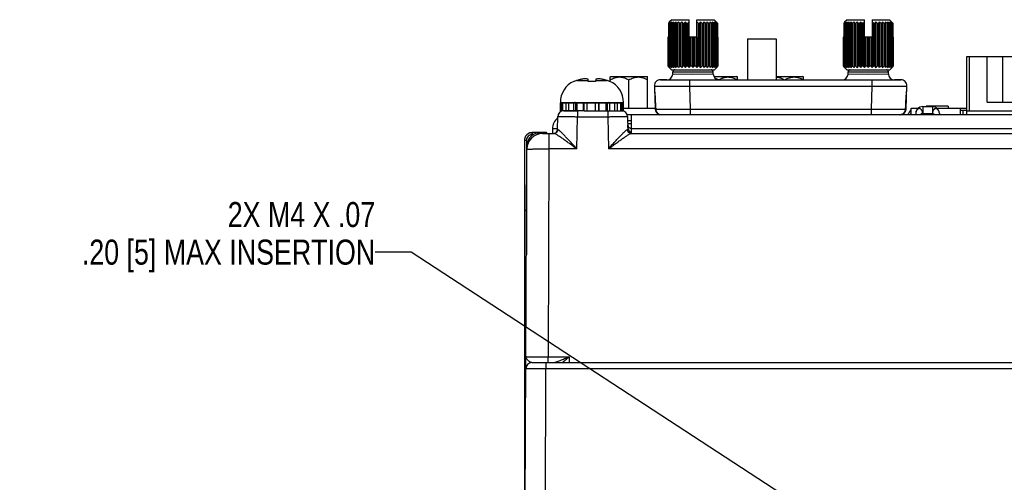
# Model space of a CAD drawing. Header units: inches. Extents: x 0 to 34, y 0 to 22.
# Tile 99 of 101: x 26.1 to 31, y 11.4 to 13.7. Entities that reach past the tile are written whole.
import ezdxf

# ---------------------------------------------------------------- set-up
doc = ezdxf.new("R2010")
doc.units = ezdxf.units.IN
doc.header["$LTSCALE"] = 1.87
doc.header["$MEASUREMENT"] = 0
doc.layers.get('0').update_dxf_attribs({"linetype": 'CONTINUOUS'})
for name, color, linetype in [('02___PRT_ALL_AXES', 7, 'CONTINUOUS'), ('DETAIL', 7, 'CONTINUOUS'), ('SD_DOOR', 7, 'CONTINUOUS')]:
    doc.layers.add(name, color=color, linetype=linetype)
doc.styles.get("Standard").update_dxf_attribs({"font": 'txt', "width": 0.8})
doc.dimstyles.get("Standard").update_dxf_attribs({"dimtxt": 0.125, "dimasz": 0.18, "dimexe": 0.125, "dimexo": 0.0625, "dimgap": 0.09, "dimtad": 0, "dimtih": 1, "dimtoh": 1, "dimzin": 4, "dimdsep": 46, "dimtxsty": 'STANDARD', "dimblk": '_FILLED', "dimblk1": '_FILLED', "dimblk2": '_FILLED', "dimcen": 0.09, "dimazin": 1, "dimtol": 1, "dimtp": 0.02, "dimtm": 0.02, "dimtfac": 1, "dimtofl": 0, "dimtmove": 0, "dimatfit": 3, "dimldrblk": '_FILLED', "dimfxl": 1, "dimtolj": 1, "dimtzin": 4, "dimarcsym": 0})

# ---------------------------------------------------------------- blocks, each defined once
blk = doc.blocks.new('_FILLED')
at = {"color": 0, "linetype": 'BYBLOCK'}
blk.add_solid([(0, 0), (-1, 0.174), (-1, -0.174)], dxfattribs=at)

msp = doc.modelspace()

# ---------------------------------------------------------------- linework, layer by layer
at = {"color": 7, "linetype": 'CONTINUOUS'}
for p, q in [((29.7116, 13.6056), (29.7116, 13.4007)), ((29.7116, 13.6056), (29.8546, 13.6056)), ((29.8546, 13.6056), (29.8546, 13.4007)), ((30.8064, 13.2257), (30.8064, 13.5175)), ((30.8064, 13.5175), (31.7631, 13.5175)), ((30.8182, 13.5175), (30.8182, 13.2459)), ((30.9088, 13.2892), (30.9088, 13.5175)), ((30.9843, 13.5175), (30.9843, 13.2892)), ((29.0266, 13.4148), (29.0295, 13.4177)), ((29.0295, 13.4177), (29.2107, 13.4177)), ((29.2136, 13.4148), (29.2107, 13.4177)), ((29.5438, 13.4177), (29.6587, 13.4177)), ((29.6616, 13.4148), (29.6587, 13.4177)), ((29.8546, 13.4177), (29.9887, 13.4177)), ((29.9916, 13.4148), (29.9887, 13.4177)), ((28.8477, 13.3928), (28.8458, 13.3928)), ((28.8616, 13.398), (28.9168, 13.398)), ((28.9173, 13.3928), (28.9162, 13.4036)), ((28.9538, 13.3928), (28.9173, 13.3928)), ((28.955, 13.4036), (28.9538, 13.3928)), ((28.9544, 13.398), (29.0095, 13.398)), ((29.0254, 13.3928), (29.0235, 13.3928)), ((29.0266, 13.3922), (29.0266, 13.4148)), ((29.1201, 13.2596), (29.1201, 13.4003)), ((29.2136, 13.2596), (29.2136, 13.4148)), ((29.5688, 13.4007), (29.5691, 13.4009)), ((29.6616, 13.4007), (29.6616, 13.4148)), ((29.9916, 13.4007), (29.9916, 13.4148)), ((28.7781, 13.2876), (29.0931, 13.2876)), ((28.7783, 13.2462), (28.7783, 13.2856)), ((28.9125, 13.2856), (29.0928, 13.2856)), ((28.9532, 13.2462), (28.9532, 13.2856)), ((28.9692, 13.2856), (28.9692, 13.2462)), ((28.9726, 13.2462), (28.9726, 13.2856)), ((29.0074, 13.2462), (29.0074, 13.2856)), ((29.0142, 13.2462), (29.0142, 13.2856)), ((29.0243, 13.2462), (29.0243, 13.2856)), ((29.0266, 13.2856), (29.0266, 13.2876)), ((29.0508, 13.2462), (29.0508, 13.2856)), ((29.0633, 13.2462), (29.0633, 13.2856)), ((29.0805, 13.2462), (29.0805, 13.2856)), ((29.087, 13.2462), (29.087, 13.2856)), ((29.0928, 13.2462), (29.0928, 13.2856)), ((30.6031, 13.2696), (30.6031, 13.2676)), ((30.7131, 13.2696), (30.6031, 13.2696)), ((30.7131, 13.2696), (30.7131, 13.2596)), ((30.9088, 13.2892), (31.6607, 13.2892)), ((28.7949, 13.2462), (28.8619, 13.2462)), ((28.8631, 13.2462), (28.8631, 13.2167)), ((28.8968, 13.2462), (29.0928, 13.2462)), ((29.0149, 13.2462), (29.0149, 13.2167)), ((29.0928, 13.2596), (29.2514, 13.2596)), ((30.5281, 13.2257), (30.5281, 13.2596)), ((30.5281, 13.2596), (30.5643, 13.2596)), ((30.5516, 13.2326), (30.5516, 13.2257)), ((30.5866, 13.2676), (30.5866, 13.2326)), ((30.5866, 13.2676), (30.6346, 13.2676)), ((30.5866, 13.2326), (30.6346, 13.2326)), ((30.6346, 13.2676), (30.6346, 13.2326)), ((30.6568, 13.2596), (30.8064, 13.2596)), ((30.6696, 13.2326), (30.6696, 13.2257)), ((30.7736, 13.2596), (30.7736, 13.2257)), ((30.7736, 13.2496), (30.8064, 13.2496)), ((30.7881, 13.2257), (30.7881, 13.2496)), ((30.8064, 13.2459), (31.7631, 13.2459)), ((28.7636, 13.1523), (28.7647, 13.2167)), ((28.8603, 13.0555), (28.8631, 13.2167)), ((28.8631, 13.2167), (29.0149, 13.2167)), ((29.0149, 13.2167), (29.0177, 13.0555)), ((29.1133, 13.2167), (29.1144, 13.151)), ((29.1334, 13.1815), (29.1139, 13.1815)), ((29.1153, 13.1701), (29.1141, 13.1719)), ((29.1162, 13.1683), (29.1153, 13.1701)), ((28.6383, 13.1275), (28.6383, 13.1373)), ((28.7091, 13.1373), (28.6383, 13.1373)), ((28.6439, 13.1275), (28.6383, 13.1275)), ((28.6897, 13.1329), (28.7458, 13.1329)), ((28.7048, 13.133), (28.7091, 13.1373)), ((28.7091, 13.1329), (28.7091, 13.1373)), ((28.7124, 13.1329), (28.7091, 13.1373)), ((28.7211, 13.1329), (28.7211, 13.0555)), ((28.7652, 13.1522), (28.7636, 13.1523)), ((29.1128, 13.1522), (29.1139, 13.1522)), ((29.1162, 13.1683), (29.1162, 13.1683)), ((29.1332, 13.1578), (29.1317, 13.1578)), ((29.1319, 13.1575), (29.1317, 13.1578)), ((29.1321, 13.1329), (31.9771, 13.1329)), ((28.5989, 13.098), (28.5989, 12.7508)), ((28.6088, 13.098), (28.5989, 13.098)), ((28.6088, 13.098), (28.6088, 12.7499)), ((28.6139, 13.0798), (28.6139, 13.0752)), ((28.6153, 13.0798), (28.6139, 13.0798)), ((28.5989, 10.3002), (28.6109, 13.0545)), ((28.7211, 13.0555), (28.7166, 12.0187)), ((28.8603, 13.0555), (28.7211, 13.0555)), ((31.9456, 13.0555), (29.0177, 13.0555)), ((28.5989, 12.7508), (28.6096, 12.7499)), ((28.599, 12.7508), (28.599, 10.3316)), ((28.6086, 12.75), (28.6086, 12.5269)), ((28.7166, 11.9892), (28.7166, 12.0187)), ((28.7166, 12.0187), (28.8214, 12.0187)), ((28.8214, 12.0187), (28.8219, 11.9892)), ((28.6361, 11.9892), (32.0307, 11.9892)), ((28.6989, 10.3002), (28.7061, 11.9597)), ((28.7061, 11.9892), (28.7061, 11.9597)), ((28.7061, 11.9597), (31.9607, 11.9597))]:
    msp.add_line(p, q, dxfattribs=at)
for points in [[(29.1318, 13.133), (29.1285, 13.1336), (29.1254, 13.1347), (29.1226, 13.1363), (29.1202, 13.1382), (29.1183, 13.1403), (29.1169, 13.1425), (29.1158, 13.1446), (29.1151, 13.1467), (29.1147, 13.1485), (29.1145, 13.1501), (29.1144, 13.151)], [(29.1169, 13.1672), (29.1165, 13.1677), (29.1162, 13.1683)], [(29.1317, 13.1578), (29.1299, 13.1579), (29.1281, 13.1581), (29.1265, 13.1586), (29.125, 13.1592), (29.1236, 13.1598), (29.1224, 13.1606), (29.1213, 13.1615), (29.1202, 13.1626), (29.1192, 13.1637), (29.1182, 13.165), (29.1172, 13.1665), (29.1169, 13.1672)]]:
    msp.add_lwpolyline(points, dxfattribs=at)
for centre, radius, start, end in [((28.8938, 13.2876), 0.1157, 114.4946, 180), ((28.8961, 13.2831), 0.1199, 106.7057, 113.8165), ((28.9356, 13.1517), 0.2571, 101.5959, 106.7092), ((28.9355, 13.1518), 0.257, 103.8998, 104.7915), ((28.9356, 13.1517), 0.2571, 101.595, 103.09), ((28.914, 13.2156), 0.1904, 92.9669, 99.1137), ((28.9572, 13.2159), 0.1901, 80.882, 87.0374), ((28.9356, 13.1517), 0.2571, 73.2908, 78.4041), ((28.9356, 13.1517), 0.2571, 76.9097, 78.405), ((28.9356, 13.1518), 0.257, 75.2081, 76.1068), ((28.9751, 13.2831), 0.1199, 66.1835, 73.2943), ((28.9774, 13.2876), 0.1157, 0, 65.5054), ((29.4875, 13.2609), 0.161, 60.2816, 60.6999), ((29.6478, 13.2624), 0.1593, 119.1469, 119.5819), ((28.849, 13.2797), 0.00787, 48.3822, 90), ((29.0222, 13.2797), 0.00787, 90, 131.6178), ((28.7947, 13.2162), 0.03, 90, 179), ((29.0833, 13.2162), 0.03, 1, 90), ((30.6981, 13.1296), 0.21, 144.1608, 152.7617), ((30.6981, 13.1296), 0.2, 148.5165, 151.2533), ((30.5866, 13.2326), 0.035, 90, 180), ((30.6346, 13.2326), 0.035, 0, 90), ((29.1336, 13.1775), 0.0197, 181, 207.8854), ((28.6383, 13.098), 0.0394, 108.0188, 161.9826), ((28.6896, 13.0542), 0.0787, 90, 179.75), ((28.6679, 13.0798), 0.054, 79.3233, 180), ((28.6383, 13.0977), 0.0396, 90.0744, 107.9513), ((28.7439, 13.1526), 0.0197, 275.6585, 359.0014), ((28.6377, 13.098), 0.0387, 177.7435, 179.9901), ((28.6385, 13.0979), 0.0396, 162.0382, 177.7054), ((28.6361, 11.9592), 0.03, 90, 179.7502)]:
    msp.add_arc(centre, radius, start, end, dxfattribs=at)
msp.add_ellipse((28.7091, 13.1275), major_axis=(0, 0.00984), ratio=0.026186, start_param=-0.034907, end_param=0.02618, dxfattribs=at)
for points, knots in [([(28.9162, 13.4036), (28.9152, 13.4038), (28.9112, 13.4048), (28.9072, 13.4054), (28.9042, 13.4057)], [0, 0, 0, 0, 0.253969, 1, 1, 1, 1]), ([(28.967, 13.4057), (28.966, 13.4056), (28.962, 13.4052), (28.958, 13.4044), (28.955, 13.4036)], [0, 0, 0, 0, 0.246609, 1, 1, 1, 1]), ([(29.0266, 13.4003), (29.0302, 13.4024), (29.0376, 13.4063), (29.0472, 13.4102), (29.0542, 13.4123), (29.0582, 13.4132), (29.0622, 13.414), (29.0672, 13.4146), (29.0733, 13.4149), (29.0795, 13.4146), (29.0845, 13.414), (29.0885, 13.4132), (29.0925, 13.4123), (29.0995, 13.4102), (29.1091, 13.4063), (29.1165, 13.4024), (29.1201, 13.4003)], [0, 0, 0, 0, 0.126749, 0.252211, 0.314495, 0.345533, 0.376513, 0.438313, 0.5, 0.561688, 0.623488, 0.654467, 0.685506, 0.747789, 0.873251, 1, 1, 1, 1]), ([(29.1201, 13.4003), (29.1237, 13.4024), (29.1311, 13.4063), (29.1407, 13.4102), (29.1477, 13.4123), (29.1517, 13.4132), (29.1557, 13.414), (29.1607, 13.4146), (29.1668, 13.4149), (29.173, 13.4146), (29.178, 13.414), (29.182, 13.4132), (29.186, 13.4123), (29.193, 13.4102), (29.2026, 13.4063), (29.21, 13.4024), (29.2136, 13.4003)], [0, 0, 0, 0, 0.126749, 0.252211, 0.314495, 0.345533, 0.376513, 0.438313, 0.5, 0.561688, 0.623488, 0.654467, 0.685506, 0.747789, 0.873251, 1, 1, 1, 1]), ([(29.55, 13.4091), (29.5528, 13.408), (29.5584, 13.4056), (29.5637, 13.4028), (29.5664, 13.4013)], [0, 0, 0, 0, 0.498185, 1, 1, 1, 1]), ([(29.5702, 13.4015), (29.572, 13.4025), (29.5755, 13.4044), (29.581, 13.407), (29.5866, 13.4093), (29.5922, 13.4113), (29.598, 13.4129), (29.6038, 13.414), (29.6097, 13.4147), (29.6146, 13.4148), (29.6186, 13.4147), (29.6225, 13.4144), (29.6274, 13.4138), (29.6332, 13.4125), (29.6409, 13.4102), (29.6502, 13.4065), (29.6574, 13.4027), (29.6609, 13.4007)], [0, 0, 0, 0, 0.063466, 0.126636, 0.189491, 0.252029, 0.314273, 0.376263, 0.438067, 0.49978, 0.530642, 0.56152, 0.623365, 0.685415, 0.747735, 0.873242, 1, 1, 1, 1]), ([(29.8546, 13.4147), (29.8565, 13.4146), (29.8602, 13.4143), (29.8657, 13.4134), (29.8712, 13.4121), (29.8785, 13.4098), (29.8873, 13.4062), (29.8941, 13.4026), (29.8974, 13.4007)], [0, 0, 0, 0, 0.123377, 0.247048, 0.371146, 0.495779, 0.746712, 1, 1, 1, 1]), ([(29.8988, 13.4007), (29.9024, 13.4028), (29.9096, 13.4066), (29.9191, 13.4104), (29.926, 13.4123), (29.9299, 13.4132), (29.9339, 13.414), (29.9388, 13.4146), (29.9448, 13.4149), (29.9509, 13.4146), (29.9558, 13.414), (29.9598, 13.4132), (29.9637, 13.4123), (29.9705, 13.4104), (29.9801, 13.4066), (29.9873, 13.4028), (29.9909, 13.4007)], [0, 0, 0, 0, 0.126721, 0.252168, 0.314453, 0.345495, 0.37648, 0.438294, 0.5, 0.561706, 0.62352, 0.654505, 0.685547, 0.747832, 0.873279, 1, 1, 1, 1]), ([(30.5866, 13.2326), (30.5866, 13.2335), (30.5865, 13.2351), (30.5862, 13.2374), (30.5857, 13.2398), (30.5851, 13.242), (30.5844, 13.2442), (30.5835, 13.2463), (30.5825, 13.2482), (30.5813, 13.25), (30.58, 13.2516), (30.5788, 13.2527), (30.5778, 13.2536), (30.5768, 13.2544), (30.5756, 13.2553), (30.5742, 13.256), (30.5731, 13.2564), (30.572, 13.2567), (30.5706, 13.257), (30.5689, 13.2571), (30.5672, 13.257), (30.5658, 13.2567), (30.5647, 13.2564), (30.5636, 13.256), (30.5622, 13.2553), (30.5607, 13.2542), (30.5592, 13.253), (30.5579, 13.2516), (30.5566, 13.25), (30.5555, 13.2482), (30.5541, 13.2456), (30.5528, 13.242), (30.5518, 13.2374), (30.5516, 13.2342), (30.5516, 13.2326)], [0, 0, 0, 0, 0.036331, 0.072545, 0.108413, 0.143769, 0.178485, 0.21244, 0.245508, 0.277591, 0.308668, 0.33876, 0.353428, 0.367826, 0.395814, 0.42288, 0.436178, 0.449378, 0.475547, 0.501469, 0.527172, 0.55297, 0.566054, 0.579339, 0.606573, 0.634659, 0.663473, 0.693083, 0.723703, 0.755484, 0.788346, 0.856625, 0.927583, 1, 1, 1, 1]), ([(30.5866, 13.2326), (30.586, 13.2326), (30.5849, 13.2325), (30.5832, 13.2321), (30.5816, 13.2314), (30.58, 13.2306), (30.5785, 13.2296), (30.5766, 13.228), (30.5753, 13.2267), (30.5746, 13.2257)], [0, 0, 0, 0, 0.117063, 0.237031, 0.360049, 0.485787, 0.613586, 0.742584, 1, 1, 1, 1]), ([(30.6696, 13.2326), (30.6696, 13.2342), (30.6694, 13.2374), (30.6684, 13.242), (30.6671, 13.2456), (30.6657, 13.2482), (30.6646, 13.25), (30.6633, 13.2516), (30.662, 13.253), (30.6605, 13.2542), (30.659, 13.2553), (30.6576, 13.256), (30.6565, 13.2564), (30.6554, 13.2567), (30.654, 13.257), (30.6523, 13.2571), (30.6506, 13.257), (30.6492, 13.2567), (30.648, 13.2564), (30.6469, 13.256), (30.6456, 13.2553), (30.6443, 13.2544), (30.6434, 13.2536), (30.6424, 13.2527), (30.6412, 13.2516), (30.6399, 13.25), (30.6387, 13.2482), (30.6377, 13.2463), (30.6368, 13.2442), (30.636, 13.242), (30.6354, 13.2398), (30.635, 13.2374), (30.6347, 13.2351), (30.6346, 13.2335), (30.6346, 13.2326)], [0, 0, 0, 0, 0.072417, 0.143375, 0.211654, 0.244516, 0.276297, 0.306917, 0.336527, 0.365341, 0.393427, 0.420661, 0.433946, 0.44703, 0.472828, 0.498531, 0.524453, 0.550622, 0.563822, 0.57712, 0.604186, 0.632174, 0.646572, 0.66124, 0.691332, 0.722409, 0.754492, 0.78756, 0.821515, 0.856231, 0.891587, 0.927455, 0.963669, 1, 1, 1, 1]), ([(30.6346, 13.2326), (30.6351, 13.2326), (30.6363, 13.2325), (30.6379, 13.2321), (30.6396, 13.2314), (30.6412, 13.2306), (30.6427, 13.2296), (30.6446, 13.228), (30.6458, 13.2267), (30.6466, 13.2257)], [0, 0, 0, 0, 0.117063, 0.237031, 0.360049, 0.485787, 0.613586, 0.742584, 1, 1, 1, 1]), ([(28.7647, 13.2167), (28.7647, 13.2167), (28.7648, 13.2167), (28.7648, 13.2167), (28.765, 13.2167), (28.7653, 13.2168), (28.7658, 13.2168), (28.7667, 13.2168), (28.7677, 13.2168), (28.769, 13.2168), (28.7705, 13.2169), (28.773, 13.2169), (28.7766, 13.2169), (28.7815, 13.2169), (28.7873, 13.2169), (28.7937, 13.2169), (28.8009, 13.2169), (28.8115, 13.2169), (28.8259, 13.2169), (28.8442, 13.2168), (28.8567, 13.2167), (28.8631, 13.2167)], [0, 0, 0, 0, 0.00033, 0.001244, 0.002755, 0.004865, 0.01088, 0.019275, 0.030032, 0.043125, 0.058522, 0.076187, 0.118144, 0.168593, 0.227049, 0.292947, 0.365656, 0.444473, 0.617346, 0.804923, 1, 1, 1, 1]), ([(29.0149, 13.2167), (29.0213, 13.2167), (29.0338, 13.2168), (29.052, 13.2169), (29.0664, 13.2169), (29.0771, 13.2169), (29.0842, 13.2169), (29.0907, 13.2169), (29.0964, 13.2169), (29.1014, 13.2169), (29.105, 13.2169), (29.1074, 13.2169), (29.109, 13.2168), (29.1102, 13.2168), (29.1113, 13.2168), (29.1121, 13.2168), (29.1127, 13.2168), (29.113, 13.2167), (29.1131, 13.2167), (29.1132, 13.2167), (29.1133, 13.2167), (29.1133, 13.2167)], [0, 0, 0, 0, 0.195077, 0.382654, 0.555527, 0.634344, 0.707053, 0.772951, 0.831407, 0.881856, 0.923813, 0.941478, 0.956875, 0.969968, 0.980725, 0.98912, 0.995135, 0.997245, 0.998756, 0.99967, 1, 1, 1, 1]), ([(28.6383, 13.1275), (28.6344, 13.1275), (28.6267, 13.1259), (28.6169, 13.1194), (28.6103, 13.1096), (28.6088, 13.1018), (28.6088, 13.098)], [0, 0, 0, 0, 0.250024, 0.499995, 0.749963, 1, 1, 1, 1]), ([(28.7652, 13.1522), (28.7651, 13.1497), (28.7641, 13.1446), (28.7597, 13.1382), (28.7534, 13.1339), (28.7483, 13.1329), (28.7458, 13.1329)], [0, 0, 0, 0, 0.251916, 0.502695, 0.751902, 1, 1, 1, 1]), ([(28.8603, 13.0555), (28.8546, 13.0598), (28.8432, 13.0682), (28.8263, 13.0806), (28.8098, 13.0927), (28.7938, 13.1041), (28.781, 13.113), (28.7713, 13.1195), (28.7647, 13.1238), (28.7588, 13.1274), (28.7536, 13.1302), (28.7498, 13.132), (28.7473, 13.1328), (28.7463, 13.1329), (28.7458, 13.1329)], [0, 0, 0, 0, 0.153661, 0.305681, 0.454324, 0.59724, 0.730903, 0.792599, 0.849572, 0.900486, 0.943686, 0.977318, 0.99006, 1, 1, 1, 1]), ([(28.8603, 13.0555), (28.8555, 13.0608), (28.8461, 13.0714), (28.8319, 13.087), (28.8181, 13.1021), (28.8048, 13.1164), (28.7942, 13.1276), (28.7861, 13.1357), (28.7807, 13.1409), (28.7758, 13.1454), (28.7716, 13.1489), (28.7685, 13.151), (28.7664, 13.152), (28.7656, 13.1522), (28.7652, 13.1522)], [0, 0, 0, 0, 0.157059, 0.312235, 0.463562, 0.608382, 0.742709, 0.804064, 0.860108, 0.909393, 0.95019, 0.980697, 0.991716, 1, 1, 1, 1]), ([(29.0177, 13.0555), (29.0224, 13.0608), (29.0319, 13.0714), (29.046, 13.087), (29.0598, 13.1021), (29.0731, 13.1164), (29.0838, 13.1276), (29.0919, 13.1357), (29.0973, 13.1409), (29.1022, 13.1454), (29.1064, 13.1489), (29.1095, 13.151), (29.1115, 13.152), (29.1124, 13.1522), (29.1128, 13.1522)], [0, 0, 0, 0, 0.157059, 0.312235, 0.463562, 0.608382, 0.742709, 0.804064, 0.860107, 0.909393, 0.95019, 0.980697, 0.991716, 1, 1, 1, 1]), ([(29.0177, 13.0555), (29.0234, 13.0598), (29.0347, 13.0682), (29.0516, 13.0806), (29.0682, 13.0927), (29.0841, 13.1041), (29.097, 13.113), (29.1067, 13.1195), (29.1132, 13.1238), (29.1192, 13.1274), (29.1244, 13.1302), (29.1281, 13.132), (29.1306, 13.1328), (29.1317, 13.1329), (29.1321, 13.1329)], [0, 0, 0, 0, 0.153661, 0.305681, 0.454323, 0.597239, 0.730903, 0.792599, 0.849571, 0.900485, 0.943685, 0.977318, 0.99006, 1, 1, 1, 1]), ([(29.1321, 13.1329), (29.1296, 13.1329), (29.1246, 13.1339), (29.1182, 13.1382), (29.1139, 13.1446), (29.1128, 13.1497), (29.1128, 13.1522)], [0, 0, 0, 0, 0.248098, 0.497305, 0.748084, 1, 1, 1, 1]), ([(29.1139, 13.1522), (29.114, 13.1522), (29.1141, 13.1522), (29.1143, 13.1519), (29.1144, 13.1515), (29.1144, 13.1512), (29.1144, 13.151)], [0, 0, 0, 0, 0.164846, 0.35808, 0.630466, 1, 1, 1, 1]), ([(29.1321, 13.133), (29.1297, 13.1331), (29.1249, 13.1344), (29.119, 13.1387), (29.1149, 13.1449), (29.1139, 13.1498), (29.1139, 13.1522)], [0, 0, 0, 0, 0.249431, 0.499201, 0.749438, 1, 1, 1, 1]), ([(29.1169, 13.1578), (29.1165, 13.159), (29.1161, 13.1607), (29.1155, 13.163), (29.1152, 13.1644), (29.1149, 13.1654), (29.1148, 13.1661), (29.1146, 13.1667), (29.1145, 13.1669), (29.1144, 13.1671), (29.1143, 13.167), (29.1143, 13.1668), (29.1142, 13.1665), (29.1142, 13.1661), (29.1142, 13.1655), (29.1142, 13.165), (29.1142, 13.1647)], [0, 0, 0, 0, 0.301177, 0.448791, 0.591849, 0.659907, 0.723083, 0.775702, 0.793949, 0.803768, 0.811229, 0.826718, 0.84874, 0.875043, 0.934871, 1, 1, 1, 1]), ([(29.133, 13.1385), (29.1318, 13.1385), (29.1295, 13.139), (29.1265, 13.1407), (29.1241, 13.1431), (29.1214, 13.1466), (29.1189, 13.1516), (29.1175, 13.1557), (29.1169, 13.1578)], [0, 0, 0, 0, 0.131287, 0.259388, 0.385015, 0.509258, 0.755561, 1, 1, 1, 1]), ([(29.1327, 13.1509), (29.1327, 13.1517), (29.1326, 13.1532), (29.1324, 13.1551), (29.1322, 13.1565), (29.132, 13.1572), (29.1319, 13.1575)], [0, 0, 0, 0, 0.358514, 0.649707, 0.865324, 1, 1, 1, 1]), ([(28.6109, 13.0545), (28.6109, 13.0545), (28.611, 13.0546), (28.6111, 13.0546), (28.6115, 13.0547), (28.6122, 13.0547), (28.6131, 13.0548), (28.6143, 13.0548), (28.6157, 13.0549), (28.6174, 13.055), (28.6202, 13.055), (28.6242, 13.0551), (28.6298, 13.0552), (28.6362, 13.0553), (28.6434, 13.0554), (28.6514, 13.0555), (28.6634, 13.0555), (28.6795, 13.0556), (28.6999, 13.0556), (28.714, 13.0556), (28.7211, 13.0555)], [0, 0, 0, 0, 0.000429, 0.001383, 0.005043, 0.01108, 0.019489, 0.030256, 0.043355, 0.058756, 0.076423, 0.118378, 0.168821, 0.227265, 0.293149, 0.365838, 0.444634, 0.617458, 0.80498, 1, 1, 1, 1]), ([(28.6127, 12.0041), (28.6108, 12.0064), (28.6084, 12.01), (28.6067, 12.0152), (28.6064, 12.0178), (28.6064, 12.0191)], [0, 0, 0, 0, 0.53054, 0.770025, 1, 1, 1, 1]), ([(28.6064, 12.0191), (28.6064, 12.0191), (28.6065, 12.0191), (28.6065, 12.019), (28.6067, 12.019), (28.6069, 12.019), (28.6072, 12.019), (28.6078, 12.019), (28.6086, 12.019), (28.6098, 12.0189), (28.6112, 12.0189), (28.6129, 12.0189), (28.6157, 12.0189), (28.6197, 12.0188), (28.6253, 12.0188), (28.6317, 12.0188), (28.6389, 12.0187), (28.6469, 12.0187), (28.6588, 12.0187), (28.675, 12.0187), (28.6954, 12.0187), (28.7095, 12.0187), (28.7166, 12.0187)], [0, 0, 0, 0, 0.000322, 0.001232, 0.002741, 0.004848, 0.007554, 0.010858, 0.019248, 0.03, 0.043088, 0.058481, 0.076142, 0.118091, 0.168534, 0.226984, 0.292879, 0.365587, 0.444406, 0.617293, 0.804892, 1, 1, 1, 1]), ([(28.6361, 11.9892), (28.634, 11.9892), (28.6294, 11.9906), (28.6233, 11.9943), (28.6176, 11.9988), (28.6142, 12.0023), (28.6127, 12.0041)], [0, 0, 0, 0, 0.228396, 0.485151, 0.748644, 1, 1, 1, 1]), ([(28.7384, 11.9892), (28.7414, 11.9892), (28.7477, 11.9902), (28.7573, 11.9928), (28.7675, 11.9962), (28.7817, 12.0016), (28.7997, 12.0092), (28.8141, 12.0155), (28.8214, 12.0187)], [0, 0, 0, 0, 0.101459, 0.215864, 0.338404, 0.466103, 0.730335, 1, 1, 1, 1]), ([(28.7872, 11.9891), (28.7929, 11.9938), (28.8044, 12.0036), (28.8156, 12.0136), (28.8214, 12.0187)], [0, 0, 0, 0, 0.491076, 1, 1, 1, 1]), ([(28.6061, 11.9593), (28.6061, 11.9593), (28.6062, 11.9593), (28.6063, 11.9594), (28.6064, 11.9594), (28.6067, 11.9594), (28.6073, 11.9594), (28.6081, 11.9594), (28.6092, 11.9595), (28.6105, 11.9595), (28.6121, 11.9595), (28.6146, 11.9595), (28.6182, 11.9596), (28.6232, 11.9596), (28.6291, 11.9596), (28.6356, 11.9597), (28.6429, 11.9597), (28.6537, 11.9597), (28.6683, 11.9597), (28.6869, 11.9597), (28.6996, 11.9597), (28.7061, 11.9597)], [0, 0, 0, 0, 0.000328, 0.001241, 0.002751, 0.00486, 0.010872, 0.019266, 0.030022, 0.043113, 0.058509, 0.076173, 0.118128, 0.168576, 0.22703, 0.292928, 0.365636, 0.444454, 0.617332, 0.804915, 1, 1, 1, 1])]:
    msp.add_open_spline(points, degree=3, knots=knots, dxfattribs=at)
at = {"layer": '02___PRT_ALL_AXES', "color": 7, "linetype": 'CONTINUOUS'}
for p, q in [((28.7783, 13.2856), (28.9125, 13.2856)), ((28.7841, 13.2462), (28.7841, 13.2856)), ((28.7907, 13.2462), (28.7907, 13.2856)), ((28.8073, 13.2462), (28.8073, 13.2856)), ((28.8196, 13.2462), (28.8196, 13.2856)), ((28.8451, 13.2462), (28.8451, 13.2856)), ((28.8554, 13.2462), (28.8554, 13.2856)), ((28.8619, 13.2462), (28.8619, 13.2856)), ((28.8933, 13.2462), (28.8933, 13.2856)), ((28.8974, 13.2462), (28.8974, 13.2856)), ((28.9125, 13.2462), (28.9125, 13.2856)), ((28.8554, 13.2462), (28.7783, 13.2462)), ((28.8968, 13.2462), (28.8619, 13.2462)), ((28.9125, 13.2462), (28.9097, 13.2462)), ((29.1334, 13.1957), (29.1136, 13.1957)), ((28.7636, 13.1557), (28.7384, 13.1557))]:
    msp.add_line(p, q, dxfattribs=at)
at = {"layer": '02___PRT_ALL_AXES', "color": 3, "linetype": 'CONTINUOUS'}
for p, q in [((29.1294, 13.2257), (29.1117, 13.2257)), ((31.8584, 13.2257), (29.1294, 13.2257)), ((29.1334, 13.1329), (29.1334, 13.2257)), ((28.7384, 13.1557), (28.7384, 13.1329)), ((31.8584, 13.1557), (29.1334, 13.1557))]:
    msp.add_line(p, q, dxfattribs=at)
msp.add_arc((28.8084, 13.1557), 0.07, 128.9943, 180.0007, dxfattribs=at)
at = {"layer": 'SD_DOOR', "color": 7, "linetype": 'CONTINUOUS'}
for p, q in [((29.3175, 13.6829), (29.3175, 13.4685)), ((29.3175, 13.6829), (29.3193, 13.6829)), ((29.3193, 13.6829), (29.3193, 13.4685)), ((29.3345, 13.7007), (29.3219, 13.6882)), ((29.323, 13.6829), (29.323, 13.4685)), ((29.323, 13.6829), (29.3259, 13.6829)), ((29.3259, 13.6829), (29.3259, 13.4685)), ((29.3314, 13.6829), (29.3314, 13.4685)), ((29.3314, 13.6829), (29.3354, 13.6829)), ((29.3345, 13.7007), (29.4204, 13.7007)), ((29.3354, 13.6829), (29.3354, 13.4685)), ((29.3424, 13.6829), (29.3424, 13.4685)), ((29.3424, 13.6829), (29.3474, 13.6829)), ((29.3474, 13.6829), (29.3474, 13.4685)), ((29.3559, 13.4624), (29.3559, 13.689)), ((29.3559, 13.6829), (29.3617, 13.6829)), ((29.3617, 13.6829), (29.3617, 13.4685)), ((29.37, 13.689), (29.37, 13.4624)), ((29.3714, 13.6829), (29.3714, 13.4685)), ((29.3714, 13.6829), (29.3779, 13.6829)), ((29.3779, 13.6829), (29.3779, 13.4685)), ((29.3859, 13.689), (29.3859, 13.4624)), ((29.3886, 13.6829), (29.3886, 13.4685)), ((29.3886, 13.6829), (29.3956, 13.6829)), ((29.3956, 13.6829), (29.3956, 13.4685)), ((29.4032, 13.689), (29.4032, 13.4624)), ((29.407, 13.6829), (29.407, 13.4685)), ((29.407, 13.6829), (29.4144, 13.6829)), ((29.4119, 13.6839), (29.4155, 13.6839)), ((29.4119, 13.6839), (29.4119, 13.6829)), ((29.4144, 13.6829), (29.4144, 13.4685)), ((29.4204, 13.6127), (29.4204, 13.7007)), ((29.4594, 13.6127), (29.4594, 13.7007)), ((29.4594, 13.7007), (29.5453, 13.7007)), ((29.4643, 13.6839), (29.4679, 13.6839)), ((29.4654, 13.6829), (29.4654, 13.4685)), ((29.4654, 13.6829), (29.4728, 13.6829)), ((29.4679, 13.6829), (29.4679, 13.6839)), ((29.4728, 13.6829), (29.4728, 13.4685)), ((29.4766, 13.689), (29.4766, 13.4624)), ((29.4842, 13.6829), (29.4842, 13.4685)), ((29.4842, 13.6829), (29.4912, 13.6829)), ((29.4912, 13.6829), (29.4912, 13.4685)), ((29.4939, 13.689), (29.4939, 13.4624)), ((29.5019, 13.6829), (29.5019, 13.4685)), ((29.5019, 13.6829), (29.5084, 13.6829)), ((29.5084, 13.6829), (29.5084, 13.4685)), ((29.5098, 13.689), (29.5098, 13.4624)), ((29.5181, 13.6829), (29.5181, 13.4685)), ((29.5181, 13.6829), (29.5239, 13.6829)), ((29.5239, 13.689), (29.5239, 13.4624)), ((29.5324, 13.6829), (29.5324, 13.4685)), ((29.5324, 13.6829), (29.5374, 13.6829)), ((29.5374, 13.6829), (29.5374, 13.4685)), ((29.5444, 13.6829), (29.5444, 13.4685)), ((29.5444, 13.6829), (29.5484, 13.6829)), ((29.558, 13.6882), (29.5453, 13.7007)), ((29.5484, 13.6829), (29.5484, 13.4685)), ((29.5539, 13.6829), (29.5539, 13.4685)), ((29.5539, 13.6829), (29.5568, 13.6829)), ((29.5568, 13.6829), (29.5568, 13.4685)), ((29.5605, 13.6829), (29.5605, 13.4685)), ((29.5605, 13.6829), (29.5623, 13.6829)), ((29.5623, 13.6829), (29.5623, 13.4685)), ((30.1925, 13.6829), (30.1925, 13.4685)), ((30.1925, 13.6829), (30.1943, 13.6829)), ((30.1943, 13.6829), (30.1943, 13.4685)), ((30.2095, 13.7007), (30.1969, 13.6882)), ((30.198, 13.6829), (30.198, 13.4685)), ((30.198, 13.6829), (30.2009, 13.6829)), ((30.2009, 13.6829), (30.2009, 13.4685)), ((30.2064, 13.6829), (30.2064, 13.4685)), ((30.2064, 13.6829), (30.2104, 13.6829)), ((30.2095, 13.7007), (30.2954, 13.7007)), ((30.2104, 13.6829), (30.2104, 13.4685)), ((30.2174, 13.6829), (30.2174, 13.4685)), ((30.2174, 13.6829), (30.2224, 13.6829)), ((30.2224, 13.6829), (30.2224, 13.4685)), ((30.2309, 13.4624), (30.2309, 13.689)), ((30.2309, 13.6829), (30.2367, 13.6829)), ((30.2367, 13.6829), (30.2367, 13.4685)), ((30.245, 13.689), (30.245, 13.4624)), ((30.2464, 13.6829), (30.2464, 13.4685)), ((30.2464, 13.6829), (30.2529, 13.6829)), ((30.2529, 13.6829), (30.2529, 13.4685)), ((30.2609, 13.689), (30.2609, 13.4624)), ((30.2636, 13.6829), (30.2636, 13.4685)), ((30.2636, 13.6829), (30.2706, 13.6829)), ((30.2706, 13.6829), (30.2706, 13.4685)), ((30.2782, 13.689), (30.2782, 13.4624)), ((30.282, 13.6829), (30.282, 13.4685)), ((30.2894, 13.6829), (30.282, 13.6829)), ((30.2905, 13.6839), (30.2869, 13.6839)), ((30.2869, 13.6839), (30.2869, 13.6829)), ((30.2894, 13.6829), (30.2894, 13.4685)), ((30.2954, 13.6127), (30.2954, 13.7007)), ((30.3344, 13.7007), (30.3344, 13.6127)), ((30.3344, 13.7007), (30.4203, 13.7007)), ((30.3429, 13.6839), (30.3393, 13.6839)), ((30.3404, 13.6829), (30.3404, 13.4685)), ((30.3404, 13.6829), (30.3478, 13.6829)), ((30.3429, 13.6829), (30.3429, 13.6839)), ((30.3478, 13.6829), (30.3478, 13.4685)), ((30.3516, 13.689), (30.3516, 13.4624)), ((30.3592, 13.6829), (30.3592, 13.4685)), ((30.3592, 13.6829), (30.3662, 13.6829)), ((30.3662, 13.6829), (30.3662, 13.4685)), ((30.3689, 13.689), (30.3689, 13.4624)), ((30.3769, 13.6829), (30.3769, 13.4685)), ((30.3769, 13.6829), (30.3834, 13.6829)), ((30.3834, 13.6829), (30.3834, 13.4685)), ((30.3848, 13.689), (30.3848, 13.4624)), ((30.3931, 13.6829), (30.3931, 13.4685)), ((30.3931, 13.6829), (30.3989, 13.6829)), ((30.3989, 13.689), (30.3989, 13.4624)), ((30.4074, 13.6829), (30.4074, 13.4685)), ((30.4074, 13.6829), (30.4124, 13.6829)), ((30.4124, 13.6829), (30.4124, 13.4685)), ((30.4194, 13.6829), (30.4194, 13.4685)), ((30.4194, 13.6829), (30.4234, 13.6829)), ((30.433, 13.6882), (30.4203, 13.7007)), ((30.4234, 13.6829), (30.4234, 13.4685)), ((30.4289, 13.6829), (30.4289, 13.4685)), ((30.4289, 13.6829), (30.4318, 13.6829)), ((30.4318, 13.6829), (30.4318, 13.4685)), ((30.4355, 13.6829), (30.4355, 13.4685)), ((30.4355, 13.6829), (30.4373, 13.6829)), ((30.4373, 13.6829), (30.4373, 13.4685)), ((29.315, 13.6127), (29.315, 13.4685)), ((29.3175, 13.6127), (29.315, 13.6127)), ((29.3156, 13.6127), (29.3156, 13.4685)), ((29.4399, 13.6127), (29.4204, 13.6127)), ((29.4213, 13.6127), (29.4213, 13.4624)), ((29.4263, 13.6127), (29.4263, 13.4685)), ((29.4339, 13.6127), (29.4339, 13.4685)), ((29.4399, 13.6127), (29.4399, 13.4624)), ((29.4585, 13.6127), (29.4399, 13.6127)), ((29.4459, 13.6127), (29.4459, 13.4685)), ((29.4535, 13.6127), (29.4535, 13.4685)), ((29.4585, 13.6127), (29.4585, 13.4624)), ((29.4594, 13.6127), (29.4585, 13.6127)), ((29.5648, 13.6127), (29.5623, 13.6127)), ((29.5642, 13.6127), (29.5642, 13.4685)), ((29.5648, 13.6127), (29.5648, 13.4685)), ((30.19, 13.6127), (30.19, 13.4685)), ((30.1925, 13.6127), (30.19, 13.6127)), ((30.1906, 13.6127), (30.1906, 13.4685)), ((30.3344, 13.6127), (30.2954, 13.6127)), ((30.2963, 13.6127), (30.2963, 13.4624)), ((30.3013, 13.6127), (30.3013, 13.4685)), ((30.3089, 13.6127), (30.3089, 13.4685)), ((30.3149, 13.6127), (30.3149, 13.4624)), ((30.3209, 13.6127), (30.3209, 13.4685)), ((30.3285, 13.6127), (30.3285, 13.4685)), ((30.3335, 13.6127), (30.3335, 13.4624)), ((30.4398, 13.6127), (30.4373, 13.6127)), ((30.4392, 13.6127), (30.4392, 13.4685)), ((30.4398, 13.6127), (30.4398, 13.4685)), ((29.3156, 13.4685), (29.315, 13.4685)), ((29.3193, 13.4685), (29.3175, 13.4685)), ((29.3259, 13.4685), (29.323, 13.4685)), ((29.3354, 13.4685), (29.3314, 13.4685)), ((29.3474, 13.4685), (29.3424, 13.4685)), ((29.3617, 13.4685), (29.3559, 13.4685)), ((29.3779, 13.4685), (29.3714, 13.4685)), ((29.3956, 13.4685), (29.3886, 13.4685)), ((29.4144, 13.4685), (29.407, 13.4685)), ((29.4339, 13.4685), (29.4263, 13.4685)), ((29.4535, 13.4685), (29.4459, 13.4685)), ((29.4728, 13.4685), (29.4654, 13.4685)), ((29.4912, 13.4685), (29.4842, 13.4685)), ((29.5084, 13.4685), (29.5019, 13.4685)), ((29.5239, 13.4685), (29.5181, 13.4685)), ((29.5374, 13.4685), (29.5324, 13.4685)), ((29.5484, 13.4685), (29.5444, 13.4685)), ((29.5568, 13.4685), (29.5539, 13.4685)), ((29.5623, 13.4685), (29.5605, 13.4685)), ((29.5648, 13.4685), (29.5642, 13.4685)), ((30.1906, 13.4685), (30.19, 13.4685)), ((30.1943, 13.4685), (30.1925, 13.4685)), ((30.2009, 13.4685), (30.198, 13.4685)), ((30.2104, 13.4685), (30.2064, 13.4685)), ((30.2224, 13.4685), (30.2174, 13.4685)), ((30.2367, 13.4685), (30.2309, 13.4685)), ((30.2529, 13.4685), (30.2464, 13.4685)), ((30.2706, 13.4685), (30.2636, 13.4685)), ((30.2894, 13.4685), (30.282, 13.4685)), ((30.3089, 13.4685), (30.3013, 13.4685)), ((30.3285, 13.4685), (30.3209, 13.4685)), ((30.3478, 13.4685), (30.3404, 13.4685)), ((30.3662, 13.4685), (30.3592, 13.4685)), ((30.3834, 13.4685), (30.3769, 13.4685)), ((30.3989, 13.4685), (30.3931, 13.4685)), ((30.4124, 13.4685), (30.4074, 13.4685)), ((30.4234, 13.4685), (30.4194, 13.4685)), ((30.4318, 13.4685), (30.4289, 13.4685)), ((30.4373, 13.4685), (30.4355, 13.4685)), ((30.4398, 13.4685), (30.4392, 13.4685)), ((29.3327, 13.4507), (29.321, 13.4624)), ((29.3327, 13.4507), (29.3471, 13.4507)), ((29.3392, 13.4297), (29.3396, 13.4411)), ((29.3392, 13.4297), (29.4399, 13.4296)), ((29.3396, 13.4411), (29.4399, 13.441)), ((29.3471, 13.4507), (29.3513, 13.4507)), ((29.3513, 13.4507), (29.4844, 13.4507)), ((29.4399, 13.441), (29.5402, 13.4411)), ((29.4399, 13.4296), (29.5406, 13.4297)), ((29.4844, 13.4507), (29.4922, 13.4507)), ((29.4922, 13.4507), (29.5285, 13.4507)), ((29.5285, 13.4507), (29.5471, 13.4507)), ((29.5406, 13.4297), (29.5402, 13.4411)), ((29.5471, 13.4507), (29.5588, 13.4624)), ((30.2077, 13.4507), (30.196, 13.4624)), ((30.2077, 13.4507), (30.2221, 13.4507)), ((30.2142, 13.4297), (30.2146, 13.4411)), ((30.2142, 13.4297), (30.3149, 13.4296)), ((30.2146, 13.4411), (30.3149, 13.441)), ((30.2221, 13.4507), (30.3594, 13.4507)), ((30.3149, 13.441), (30.4152, 13.4411)), ((30.3149, 13.4296), (30.4156, 13.4297)), ((30.3594, 13.4507), (30.4221, 13.4507)), ((30.4156, 13.4297), (30.4152, 13.4411)), ((30.4221, 13.4507), (30.4338, 13.4624)), ((29.2474, 13.3696), (29.2514, 13.2546)), ((29.2474, 13.3696), (29.2482, 13.3695)), ((29.2774, 13.4007), (29.2774, 13.4007)), ((29.3092, 13.4007), (29.2774, 13.4007)), ((29.2774, 13.4007), (29.4223, 13.4007)), ((29.4223, 13.4007), (29.4223, 13.3696)), ((29.4223, 13.4007), (30.3325, 13.4007)), ((29.4223, 13.3696), (29.4263, 13.2546)), ((29.4223, 13.3696), (30.3325, 13.3696)), ((30.3325, 13.3696), (30.3285, 13.2546)), ((30.3325, 13.4007), (30.3325, 13.3696)), ((30.3325, 13.4007), (30.4774, 13.4007)), ((30.4774, 13.4007), (30.4456, 13.4007)), ((30.4774, 13.4007), (30.4774, 13.4007)), ((30.5034, 13.2546), (30.5074, 13.3696)), ((29.2496, 13.3067), (29.251, 13.3065)), ((29.2514, 13.3066), (29.2511, 13.3064)), ((29.2527, 13.271), (29.2535, 13.2543)), ((30.5034, 13.3066), (30.5037, 13.3064)), ((30.5052, 13.3067), (30.5038, 13.3065)), ((29.2514, 13.2546), (29.2524, 13.2544)), ((29.2524, 13.2544), (29.2533, 13.2543)), ((29.254, 13.2545), (29.2535, 13.2543)), ((29.2814, 13.2257), (29.2814, 13.2259)), ((29.4263, 13.2546), (29.4263, 13.2257)), ((29.4263, 13.2546), (30.3285, 13.2546)), ((30.3285, 13.2546), (30.3285, 13.2257)), ((30.4734, 13.2259), (30.4734, 13.2257)), ((30.5009, 13.2545), (30.5013, 13.2543)), ((30.5024, 13.2544), (30.5015, 13.2543)), ((30.5034, 13.2546), (30.5024, 13.2544))]:
    msp.add_line(p, q, dxfattribs=at)
for points in [[(29.2481, 13.3487), (29.2487, 13.339), (29.2498, 13.3266), (29.2506, 13.3155), (29.2511, 13.3064)], [(30.5037, 13.3064), (30.5042, 13.3151), (30.505, 13.3262), (30.5061, 13.3386), (30.5067, 13.3487)], [(29.2511, 13.3064), (29.2519, 13.2899), (29.2527, 13.271)], [(30.5013, 13.2543), (30.5021, 13.2708), (30.5029, 13.2897), (30.5037, 13.3064)]]:
    msp.add_lwpolyline(points, dxfattribs=at)
for centre, radius, start, end in [((29.6037, 13.4557), 0.3654, 140.48, 141.559), ((29.5929, 13.3539), 0.4279, 128.4462, 129.7508), ((29.6298, 13.4948), 0.3598, 147.3373, 148.4922), ((29.6041, 13.3259), 0.4525, 126.6411, 127.9253), ((29.7132, 13.5235), 0.4138, 156.4277, 157.3528), ((29.6211, 13.3019), 0.4762, 125.6201, 126.8705), ((30.0095, 13.542), 0.6818, 167.5457, 168.074), ((29.6342, 13.2956), 0.4819, 125.285, 126.5306), ((29.6474, 13.3019), 0.4762, 125.6208, 126.8711), ((28.7043, 13.542), 0.6818, 11.926, 12.4543), ((29.656, 13.3259), 0.4525, 126.6424, 127.9266), ((29.0067, 13.5235), 0.4138, 22.6472, 23.5723), ((29.6692, 13.3539), 0.4279, 128.4481, 129.7527), ((29.1003, 13.4948), 0.3598, 31.5078, 32.6627), ((29.714, 13.3556), 0.4437, 132.271, 132.4633), ((29.6809, 13.3922), 0.3943, 131.346, 132.293), ((29.1903, 13.3826), 0.4072, 47.7219, 48.6391), ((29.1658, 13.3556), 0.4437, 47.5367, 47.729), ((29.7671, 13.5026), 0.3451, 147.3127, 148.5167), ((29.2011, 13.3423), 0.4428, 50.2693, 51.5299), ((29.8565, 13.5306), 0.3957, 156.4066, 157.3739), ((29.2144, 13.3136), 0.468, 52.0946, 53.3364), ((30.1449, 13.5486), 0.6505, 167.533, 168.0867), ((29.2324, 13.3019), 0.4762, 53.1289, 54.3792), ((29.2456, 13.2956), 0.4819, 53.4694, 54.715), ((29.2587, 13.3019), 0.4762, 53.1295, 54.3799), ((28.9009, 13.5486), 0.6505, 11.9133, 12.467), ((29.2664, 13.3136), 0.468, 52.0959, 53.3377), ((29.1831, 13.5306), 0.3957, 22.6261, 23.5934), ((29.2775, 13.3423), 0.4428, 50.2712, 51.5318), ((29.2625, 13.5026), 0.3451, 31.4833, 32.6873), ((29.2855, 13.4633), 0.3533, 38.4225, 39.5385), ((30.4787, 13.4557), 0.3654, 140.48, 141.559), ((30.4679, 13.3539), 0.4279, 128.4462, 129.7508), ((30.5048, 13.4948), 0.3598, 147.3373, 148.4922), ((30.4791, 13.3259), 0.4525, 126.6411, 127.9253), ((30.5882, 13.5235), 0.4138, 156.4277, 157.3528), ((30.4961, 13.3019), 0.4762, 125.6201, 126.8705), ((30.8845, 13.542), 0.6818, 167.5457, 168.074), ((30.5092, 13.2956), 0.4819, 125.285, 126.5306), ((30.5224, 13.3019), 0.4762, 125.6208, 126.8711), ((29.5793, 13.542), 0.6818, 11.926, 12.4543), ((30.531, 13.3259), 0.4525, 126.6424, 127.9266), ((29.8817, 13.5235), 0.4138, 22.6472, 23.5723), ((30.5442, 13.3539), 0.4279, 128.4481, 129.7527), ((29.9753, 13.4948), 0.3598, 31.5078, 32.6627), ((30.589, 13.3556), 0.4437, 132.271, 132.4633), ((30.5559, 13.3922), 0.3943, 131.346, 132.293), ((30.0653, 13.3826), 0.4072, 47.7219, 48.6391), ((30.0408, 13.3556), 0.4437, 47.5367, 47.729), ((30.6421, 13.5026), 0.3451, 147.3127, 148.5167), ((30.0761, 13.3423), 0.4428, 50.2693, 51.5299), ((30.7315, 13.5306), 0.3957, 156.4066, 157.3739), ((30.0894, 13.3136), 0.468, 52.0946, 53.3364), ((31.0199, 13.5486), 0.6505, 167.533, 168.0867), ((30.1074, 13.3019), 0.4762, 53.1289, 54.3792), ((30.1206, 13.2956), 0.4819, 53.4694, 54.715), ((29.7759, 13.5486), 0.6505, 11.9133, 12.467), ((30.1337, 13.3019), 0.4762, 53.1295, 54.3799), ((30.1414, 13.3136), 0.468, 52.0959, 53.3377), ((30.0581, 13.5306), 0.3957, 22.6261, 23.5934), ((30.1525, 13.3423), 0.4428, 50.2712, 51.5318), ((30.1375, 13.5026), 0.3451, 31.4833, 32.6873), ((30.1605, 13.4633), 0.3533, 38.4225, 39.5385), ((29.6119, 13.7522), 0.4106, 223.6895, 223.9299), ((29.5943, 13.7729), 0.4127, 227.5299, 228.8091), ((29.5772, 13.7185), 0.3622, 223.9073, 224.9918), ((29.5892, 13.684), 0.3468, 218.4163, 219.7238), ((29.6023, 13.8091), 0.4428, 230.2693, 231.5299), ((29.6172, 13.6487), 0.345, 211.4866, 212.6909), ((29.6134, 13.8378), 0.468, 232.0946, 233.3364), ((29.6965, 13.6208), 0.3956, 202.629, 203.5965), ((29.6211, 13.8495), 0.4762, 233.1289, 234.3792), ((29.9786, 13.6028), 0.6502, 191.915, 192.4689), ((29.6342, 13.8558), 0.4819, 233.4694, 234.715), ((29.6474, 13.8495), 0.4762, 233.1295, 234.3799), ((28.7352, 13.6028), 0.6502, 347.5311, 348.085), ((29.6654, 13.8378), 0.468, 232.0959, 233.3377), ((29.0234, 13.6208), 0.3956, 336.4035, 337.371), ((29.6786, 13.8091), 0.4428, 230.2712, 231.5318), ((29.1128, 13.6487), 0.345, 327.3091, 328.5134), ((29.693, 13.7729), 0.4126, 227.5324, 228.8117), ((29.1546, 13.684), 0.3468, 320.2762, 321.5837), ((29.7107, 13.7328), 0.3827, 223.6789, 224.9647), ((29.1791, 13.7231), 0.3688, 315.0112, 316.3453), ((29.7359, 13.6927), 0.3606, 218.4413, 219.6988), ((29.1963, 13.7622), 0.3983, 311.1653, 312.4906), ((29.7794, 13.6565), 0.3597, 211.5112, 212.6663), ((29.2106, 13.7975), 0.4279, 308.4462, 309.7508), ((29.873, 13.6278), 0.4136, 202.6501, 203.5754), ((29.2238, 13.8255), 0.4525, 306.6411, 307.9253), ((30.1752, 13.6094), 0.6815, 191.9277, 192.4561), ((29.2324, 13.8495), 0.4762, 305.6201, 306.8705), ((29.2456, 13.8558), 0.4819, 305.285, 306.5306), ((28.8706, 13.6094), 0.6815, 347.5439, 348.0723), ((29.2587, 13.8495), 0.4762, 305.6208, 306.8711), ((29.2757, 13.8255), 0.4525, 306.6424, 307.9266), ((29.1667, 13.6278), 0.4136, 336.4246, 337.3499), ((29.2869, 13.7975), 0.4279, 308.4481, 309.7527), ((29.2502, 13.6565), 0.3597, 327.3337, 328.4888), ((29.2799, 13.6927), 0.3606, 320.3012, 321.5587), ((29.2951, 13.7622), 0.3983, 311.1678, 312.4931), ((29.2948, 13.7262), 0.3732, 315.0241, 316.0768), ((29.2679, 13.7522), 0.4106, 316.0701, 316.3105), ((30.4869, 13.7522), 0.4106, 223.6895, 223.9299), ((30.4693, 13.7729), 0.4127, 227.5299, 228.8091), ((30.4522, 13.7185), 0.3622, 223.9073, 224.9918), ((30.4642, 13.684), 0.3468, 218.4163, 219.7238), ((30.4773, 13.8091), 0.4428, 230.2693, 231.5299), ((30.4922, 13.6487), 0.345, 211.4866, 212.6909), ((30.4884, 13.8378), 0.468, 232.0946, 233.3364), ((30.5715, 13.6208), 0.3956, 202.629, 203.5965), ((30.4961, 13.8495), 0.4762, 233.1289, 234.3792), ((30.8536, 13.6028), 0.6502, 191.915, 192.4689), ((30.5092, 13.8558), 0.4819, 233.4694, 234.715), ((30.5224, 13.8495), 0.4762, 233.1295, 234.3799), ((29.6102, 13.6028), 0.6502, 347.5311, 348.085), ((30.5404, 13.8378), 0.468, 232.0959, 233.3377), ((29.8984, 13.6208), 0.3956, 336.4035, 337.371), ((30.5536, 13.8091), 0.4428, 230.2712, 231.5318), ((29.9878, 13.6487), 0.345, 327.3091, 328.5134), ((30.568, 13.7729), 0.4126, 227.5324, 228.8117), ((30.0296, 13.684), 0.3468, 320.2762, 321.5837), ((30.5857, 13.7328), 0.3827, 223.6789, 224.9647), ((30.0541, 13.7231), 0.3688, 315.0112, 316.3453), ((30.6109, 13.6927), 0.3606, 218.4413, 219.6988), ((30.0713, 13.7622), 0.3983, 311.1653, 312.4906), ((30.6544, 13.6565), 0.3597, 211.5112, 212.6663), ((30.0856, 13.7975), 0.4279, 308.4462, 309.7508), ((30.748, 13.6278), 0.4136, 202.6501, 203.5754), ((30.0988, 13.8255), 0.4525, 306.6411, 307.9253), ((31.0502, 13.6094), 0.6815, 191.9277, 192.4561), ((30.1074, 13.8495), 0.4762, 305.6201, 306.8705), ((30.1206, 13.8558), 0.4819, 305.285, 306.5306), ((29.7456, 13.6094), 0.6815, 347.5439, 348.0723), ((30.1337, 13.8495), 0.4762, 305.6208, 306.8711), ((30.1507, 13.8255), 0.4525, 306.6424, 307.9266), ((30.0417, 13.6278), 0.4136, 336.4246, 337.3499), ((30.1619, 13.7975), 0.4279, 308.4481, 309.7527), ((30.1252, 13.6565), 0.3597, 327.3337, 328.4888), ((30.1701, 13.7622), 0.3983, 311.1678, 312.4931), ((30.1549, 13.6927), 0.3606, 320.3012, 321.5587), ((30.1698, 13.7262), 0.3732, 315.0241, 316.0768), ((30.1429, 13.7522), 0.4106, 316.0701, 316.3105), ((29.3092, 13.4307), 0.03, 270, 358), ((29.3496, 13.4407), 0.01, 90, 178), ((29.5302, 13.4407), 0.01, 2, 90), ((29.5706, 13.4307), 0.03, 182, 270), ((30.1842, 13.4307), 0.03, 270, 358), ((30.2246, 13.4407), 0.01, 90, 178), ((30.4052, 13.4407), 0.01, 2, 90), ((30.4456, 13.4307), 0.03, 182, 270), ((29.2774, 13.3707), 0.03, 90, 182), ((29.2774, 13.3707), 0.03, 90.0001, 182), ((30.4774, 13.3707), 0.03, 358, 90), ((30.4774, 13.3707), 0.03, 358, 89.9999), ((53.0425, 14.4314), 23.8176, 182.70694, 182.83246), ((6.7124, 14.4314), 23.8176, 357.16754, 357.29306), ((29.2814, 13.2557), 0.03, 182, 255.4829), ((29.2835, 13.2557), 0.03, 182.6152, 187.1112), ((29.2835, 13.2557), 0.03, 187.1268, 255.7464), ((29.2835, 13.2548), 0.0291, 252.2287, 254.6504), ((30.4713, 13.2557), 0.03, 269.9989, 357.3721), ((30.4734, 13.2557), 0.03, 270, 358)]:
    msp.add_arc(centre, radius, start, end, dxfattribs=at)
for points, knots in [([(29.2482, 13.3695), (29.2485, 13.3695), (29.2493, 13.3695), (29.2506, 13.3695), (29.2523, 13.3694), (29.2552, 13.3694), (29.2598, 13.3693), (29.2664, 13.3693), (29.2742, 13.3692), (29.2833, 13.3692), (29.2936, 13.3692), (29.305, 13.3692), (29.3174, 13.3692), (29.3356, 13.3692), (29.3599, 13.3693), (29.3906, 13.3694), (29.4116, 13.3696), (29.4223, 13.3696)], [0, 0, 0, 0, 0.0055, 0.013109, 0.022813, 0.03459, 0.064263, 0.10188, 0.147124, 0.19961, 0.258895, 0.324474, 0.39579, 0.472239, 0.637893, 0.81582, 1, 1, 1, 1]), ([(30.3325, 13.3696), (30.3382, 13.3696), (30.3496, 13.3695), (30.3665, 13.3694), (30.3831, 13.3694), (30.3992, 13.3693), (30.4147, 13.3693), (30.4294, 13.3692), (30.4431, 13.3692), (30.4558, 13.3692), (30.4656, 13.3692), (30.4729, 13.3692), (30.4778, 13.3692), (30.4824, 13.3692), (30.4867, 13.3693), (30.4905, 13.3693), (30.494, 13.3693), (30.4971, 13.3693), (30.4994, 13.3694), (30.5011, 13.3694), (30.5022, 13.3694), (30.5031, 13.3694), (30.504, 13.3694), (30.5048, 13.3695), (30.5055, 13.3695), (30.5061, 13.3695), (30.5065, 13.3695), (30.5068, 13.3695), (30.5069, 13.3696), (30.5071, 13.3696), (30.5072, 13.3696), (30.5073, 13.3696), (30.5074, 13.3696), (30.5074, 13.3696), (30.5074, 13.3696), (30.5074, 13.3696)], [0, 0, 0, 0, 0.098013, 0.195078, 0.290263, 0.382651, 0.471355, 0.555521, 0.634336, 0.707042, 0.772937, 0.80313, 0.831388, 0.857643, 0.881832, 0.903896, 0.923784, 0.941446, 0.956842, 0.963678, 0.969934, 0.975606, 0.980691, 0.985186, 0.989088, 0.992396, 0.995107, 0.996238, 0.99722, 0.998052, 0.998734, 0.999268, 0.999653, 0.999893, 1, 1, 1, 1]), ([(29.2481, 13.3487), (29.2482, 13.3474), (29.2483, 13.3445), (29.2487, 13.3401), (29.2491, 13.3353), (29.2496, 13.3301), (29.2502, 13.3246), (29.2508, 13.3167), (29.2512, 13.3107), (29.2514, 13.3066)], [0, 0, 0, 0, 0.095142, 0.200471, 0.315433, 0.439351, 0.571226, 0.709757, 1, 1, 1, 1]), ([(30.5034, 13.3066), (30.5036, 13.3107), (30.504, 13.3167), (30.5046, 13.3246), (30.5052, 13.3301), (30.5057, 13.3353), (30.5061, 13.3401), (30.5065, 13.3446), (30.5066, 13.3474), (30.5067, 13.3487)], [0, 0, 0, 0, 0.290278, 0.428821, 0.560701, 0.684618, 0.79957, 0.904882, 1, 1, 1, 1]), ([(29.254, 13.2545), (29.255, 13.2544), (29.2576, 13.2544), (29.2622, 13.2543), (29.268, 13.2543), (29.275, 13.2542), (29.2832, 13.2542), (29.2962, 13.2542), (29.3148, 13.2542), (29.3395, 13.2542), (29.3669, 13.2543), (29.3962, 13.2545), (29.4161, 13.2546), (29.4263, 13.2546)], [0, 0, 0, 0, 0.018937, 0.045371, 0.079101, 0.119871, 0.167371, 0.221239, 0.346384, 0.491485, 0.65211, 0.823354, 1, 1, 1, 1]), ([(29.254, 13.2545), (29.2541, 13.2514), (29.255, 13.2468), (29.2574, 13.2413), (29.2599, 13.2374), (29.2629, 13.234), (29.2664, 13.231), (29.2703, 13.2287), (29.2731, 13.2275), (29.2746, 13.2271)], [0, 0, 0, 0, 0.250769, 0.376301, 0.501567, 0.626575, 0.751297, 0.875744, 1, 1, 1, 1]), ([(30.3285, 13.2546), (30.3387, 13.2546), (30.3587, 13.2545), (30.3879, 13.2543), (30.4153, 13.2542), (30.44, 13.2542), (30.4586, 13.2542), (30.4716, 13.2542), (30.4798, 13.2542), (30.4868, 13.2543), (30.4926, 13.2543), (30.4972, 13.2544), (30.4998, 13.2544), (30.5009, 13.2545)], [0, 0, 0, 0, 0.176646, 0.347891, 0.508515, 0.653616, 0.778761, 0.832629, 0.880129, 0.920899, 0.954629, 0.981063, 1, 1, 1, 1]), ([(30.5009, 13.2545), (30.5008, 13.2526), (30.5004, 13.2497), (30.4994, 13.246), (30.4983, 13.2433), (30.497, 13.2408), (30.495, 13.2376), (30.4919, 13.2339), (30.4875, 13.2303), (30.4833, 13.2281), (30.4797, 13.2269), (30.476, 13.226), (30.4732, 13.2257), (30.4713, 13.2257)], [0, 0, 0, 0, 0.125766, 0.188775, 0.251694, 0.314523, 0.377271, 0.502383, 0.627137, 0.751575, 0.813788, 0.875967, 1, 1, 1, 1])]:
    msp.add_open_spline(points, degree=3, knots=knots, dxfattribs=at)

# ---------------------------------------------------------------- texts
at = {"layer": 'DETAIL', "color": 2, "linetype": 'CONTINUOUS', "insert": (27.854, 12.7907), "char_height": 0.125, "width": 2.1, "attachment_point": 3, "line_spacing_factor": 0.9}
msp.add_mtext('2X M4 X .07\\P.20 [5] MAX INSERTION', dxfattribs=at)

# ---------------------------------------------------------------- leaders
at = {"layer": 'DETAIL', "color": 2, "linetype": 'CONTINUOUS'}
msp.add_leader([(30.2836, 11.0722), (28.034, 12.5407), (27.854, 12.5407)], dimstyle='STANDARD', override={"dimtad": 0}, dxfattribs=at)

doc.saveas('drawing.dxf')
